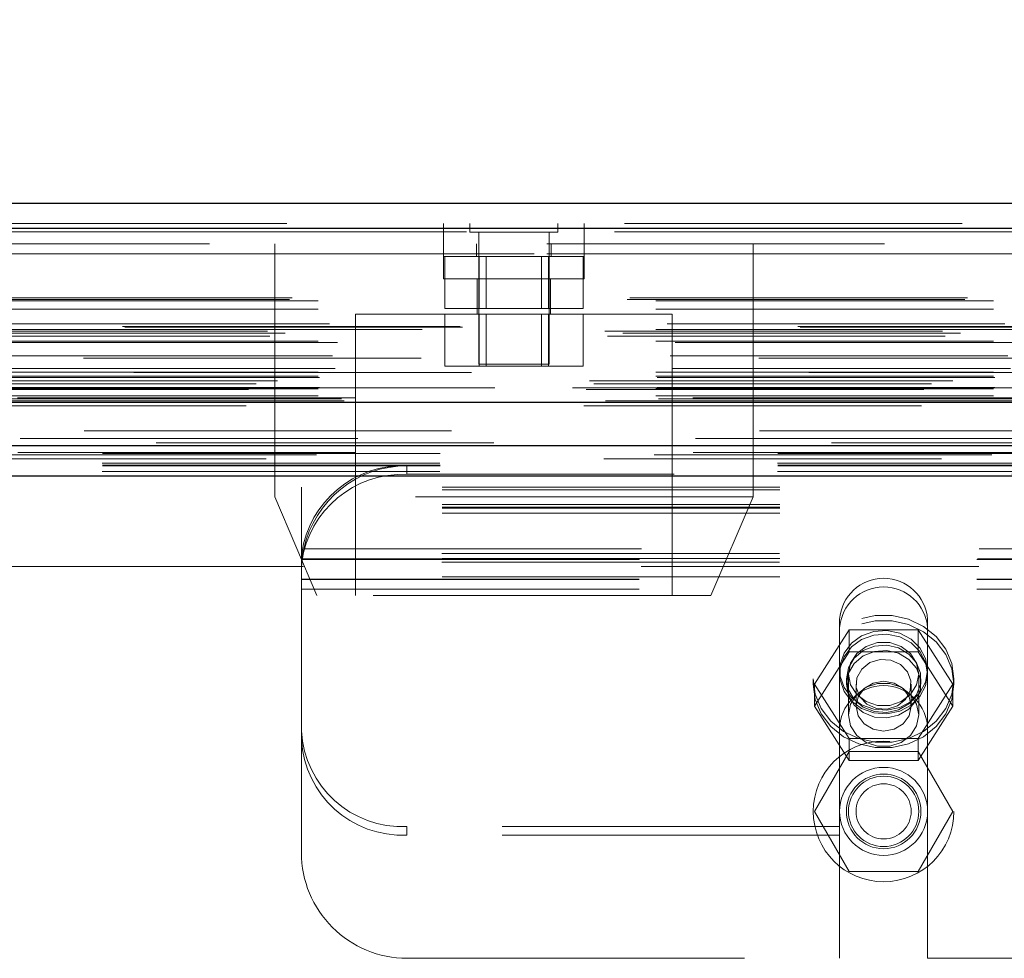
# Model space of a CAD drawing. Header units: inches. Extents: x 0.2 to 10.7, y 0.2 to 7.9.
# Tile 12 of 95: x 3.686 to 3.977, y 2.08 to 2.358. Entities that reach past the tile are written whole.
import ezdxf

# ---------------------------------------------------------------- set-up
doc = ezdxf.new("R2010")
doc.units = ezdxf.units.IN
doc.header["$MEASUREMENT"] = 0
doc.linetypes.add('HIDDEN', pattern=[0.07500000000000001, 0.05, -0.025])
doc.layers.add('DIMENSIONS', color=140, linetype='Continuous')
doc.styles.add('SLDTEXTSTYLE0', font='TXT', dxfattribs={"width": 0.7})
doc.dimstyles.new('SLDDIMSTYLE0', dxfattribs={"dimtxt": 0.0849609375, "dimasz": 0.13, "dimexe": 0, "dimexo": 0.0625, "dimgap": 0.021240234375, "dimtad": 0, "dimtih": 1, "dimtoh": 1, "dimlfac": 12, "dimrnd": 1e-09, "dimzin": 12, "dimdsep": 46, "dimtxsty": 'SLDTEXTSTYLE0', "dimsah": 1, "dimcen": 0.09, "dimadec": 0, "dimazin": 3, "dimtfac": 1, "dimtofl": 0, "dimtmove": 0, "dimatfit": 3, "dimfxl": 0, "dimfrac": 2, "dimtolj": 1, "dimtzin": 12, "dimarcsym": 0})

# ---------------------------------------------------------------- blocks, each defined once
blk = doc.blocks.new('_D_23')
at = {"layer": 'DIMENSIONS'}
for p, q in [((3.30907959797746, 2.273197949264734), (3.30907959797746, 2.694840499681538)), ((4.770579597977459, 2.273197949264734), (4.770579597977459, 2.694840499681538)), ((3.877471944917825, 2.649315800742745), (3.848941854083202, 2.649315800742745)), ((3.848941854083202, 2.649315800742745), (3.848941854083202, 2.514284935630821)), ((4.20062008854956, 2.649315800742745), (4.229150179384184, 2.649315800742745)), ((4.229150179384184, 2.649315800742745), (4.229150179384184, 2.514284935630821)), ((3.30907959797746, 2.569840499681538), (3.534054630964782, 2.569840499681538)), ((4.770579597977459, 2.569840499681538), (4.544037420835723, 2.569840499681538)), ((3.848941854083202, 2.514284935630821), (3.877471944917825, 2.514284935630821)), ((4.229150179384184, 2.514284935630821), (4.20062008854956, 2.514284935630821))]:
    blk.add_line(p, q, dxfattribs=at)
for points in [[(3.30907959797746, 2.569840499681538), (3.43907959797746, 2.549840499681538), (3.43907959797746, 2.589840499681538)], [(4.770579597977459, 2.569840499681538), (4.640579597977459, 2.589840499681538), (4.640579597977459, 2.549840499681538)]]:
    blk.add_solid(points, dxfattribs=at)
at = {"layer": 'DIMENSIONS', "char_height": 0.08333333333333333, "attachment_point": 1, "style": 'SLDTEXTSTYLE0'}
for s, insert in [('17.54', (3.877471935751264, 2.775758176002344)), ('445.5', (3.877471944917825, 2.621707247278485)), ('INSIDE OPENING', (3.553089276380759, 2.467656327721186))]:
    blk.add_mtext(s, dxfattribs=dict(at, insert=insert))

msp = doc.modelspace()

# ---------------------------------------------------------------- linework, layer by layer
at = {"color": 7, "linetype": 'Continuous', "lineweight": 25}
for p, q in [((3.264659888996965, 2.303959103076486), (4.814958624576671, 2.303959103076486)), ((3.261714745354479, 2.296521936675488), (4.81790376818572, 2.296521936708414)), ((3.252630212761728, 2.245000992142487), (4.826988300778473, 2.245000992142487)), ((3.310072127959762, 2.232197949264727), (4.769587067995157, 2.232197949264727)), ((3.310072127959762, 2.223197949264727), (4.769587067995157, 2.223197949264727))]:
    msp.add_line(p, q, dxfattribs=at)
at = {"color": 7, "linetype": 'HIDDEN', "lineweight": 18}
for p, q in [((3.264659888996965, 2.297959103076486), (4.814958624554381, 2.297959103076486)), ((3.811100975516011, 2.297959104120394), (3.811100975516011, 2.291959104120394)), ((3.818885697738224, 2.297959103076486), (3.818885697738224, 2.295354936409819)), ((3.844927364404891, 2.295354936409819), (3.844927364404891, 2.297959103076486)), ((3.852767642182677, 2.291959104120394), (3.852767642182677, 2.297959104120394)), ((4.817903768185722, 2.296521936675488), (3.261714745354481, 2.296521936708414)), ((3.261714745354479, 2.295480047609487), (4.817903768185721, 2.295480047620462)), ((4.817903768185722, 2.295480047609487), (3.261714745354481, 2.295480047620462)), ((3.818885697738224, 2.295354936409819), (3.844927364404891, 2.295354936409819)), ((3.821489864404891, 2.295354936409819), (3.821489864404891, 2.256292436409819)), ((3.842323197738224, 2.256292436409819), (3.842323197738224, 2.295354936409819)), ((4.741712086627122, 2.291959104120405), (3.337962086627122, 2.291959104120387)), ((3.761073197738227, 2.291959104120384), (3.761073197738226, 2.216959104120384)), ((3.811073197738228, 2.291959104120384), (3.811073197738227, 2.281542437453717)), ((3.820864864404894, 2.291959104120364), (3.820864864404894, 2.288209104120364)), ((3.842948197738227, 2.288209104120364), (3.842948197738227, 2.291959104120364)), ((3.852739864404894, 2.281542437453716), (3.852739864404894, 2.291959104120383)), ((3.902739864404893, 2.216959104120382), (3.902739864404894, 2.291959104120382)), ((3.337962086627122, 2.288959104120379), (4.741712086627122, 2.288959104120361)), ((3.337962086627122, 2.288959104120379), (4.741712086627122, 2.288959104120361)), ((4.741712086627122, 2.288959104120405), (3.337962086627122, 2.288959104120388)), ((4.741712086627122, 2.288959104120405), (3.337962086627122, 2.288959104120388)), ((3.811073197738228, 2.288209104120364), (3.852739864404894, 2.288209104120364)), ((3.811410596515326, 2.288209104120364), (3.811410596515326, 2.272792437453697)), ((3.821658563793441, 2.288209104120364), (3.821658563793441, 2.272792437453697)), ((3.823744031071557, 2.288209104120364), (3.823744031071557, 2.272792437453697)), ((3.840069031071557, 2.272792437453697), (3.840069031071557, 2.288209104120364)), ((3.842154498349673, 2.288209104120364), (3.842154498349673, 2.272792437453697)), ((3.852402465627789, 2.288209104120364), (3.852402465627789, 2.272792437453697)), ((3.811073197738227, 2.281542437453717), (3.83190653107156, 2.281542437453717)), ((3.821073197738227, 2.281542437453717), (3.821073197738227, 2.27112577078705)), ((3.83190653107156, 2.281542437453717), (3.852739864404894, 2.281542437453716)), ((3.842739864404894, 2.27112577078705), (3.842739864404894, 2.281542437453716)), ((3.265491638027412, 2.275471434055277), (4.814126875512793, 2.275471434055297)), ((3.266222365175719, 2.275904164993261), (4.813396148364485, 2.275904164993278)), ((3.273939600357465, 2.275070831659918), (4.80567891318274, 2.275070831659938)), ((3.273939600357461, 2.275070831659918), (4.805678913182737, 2.275070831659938)), ((3.273939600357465, 2.272538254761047), (4.80567891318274, 2.272538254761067)), ((3.811410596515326, 2.272792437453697), (3.821658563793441, 2.272792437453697)), ((3.821658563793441, 2.272792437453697), (3.842154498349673, 2.272792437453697)), ((3.842154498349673, 2.272792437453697), (3.852402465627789, 2.272792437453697)), ((3.87878153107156, 2.271125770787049), (3.78503153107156, 2.27112577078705)), ((3.78503153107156, 2.27112577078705), (3.785031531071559, 2.187792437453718)), ((3.81141059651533, 2.27112577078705), (3.811410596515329, 2.255709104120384)), ((3.821658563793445, 2.27112577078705), (3.821658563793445, 2.255709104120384)), ((3.823744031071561, 2.27112577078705), (3.82374403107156, 2.255709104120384)), ((3.840069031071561, 2.255709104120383), (3.840069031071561, 2.27112577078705)), ((3.842154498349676, 2.27112577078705), (3.842154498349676, 2.255709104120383)), ((3.852402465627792, 2.27112577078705), (3.852402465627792, 2.255709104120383)), ((3.878781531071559, 2.187792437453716), (3.87878153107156, 2.271125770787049)), ((3.258886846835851, 2.266038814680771), (4.820731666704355, 2.266038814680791)), ((4.816696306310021, 2.267207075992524), (3.262934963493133, 2.267207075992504)), ((4.816003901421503, 2.267450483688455), (3.263619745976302, 2.267450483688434)), ((3.273939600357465, 2.26650341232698), (4.805678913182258, 2.266503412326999)), ((4.804746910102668, 2.266510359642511), (3.274869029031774, 2.26651035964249)), ((3.277305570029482, 2.268230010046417), (4.802312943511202, 2.268230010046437)), ((3.259668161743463, 2.264580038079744), (4.81994308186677, 2.264580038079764)), ((3.264189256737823, 2.265454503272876), (4.815429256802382, 2.265454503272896)), ((3.273939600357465, 2.263058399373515), (4.80567891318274, 2.263058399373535)), ((3.279704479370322, 2.262740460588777), (4.799905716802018, 2.262740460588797)), ((4.804439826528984, 2.25805873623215), (3.275178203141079, 2.25805873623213)), ((3.278234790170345, 2.258733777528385), (4.80138372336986, 2.258733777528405)), ((3.278234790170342, 2.258733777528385), (4.801383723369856, 2.258733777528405)), ((3.278966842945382, 2.2549982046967), (4.800648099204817, 2.25499820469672)), ((3.811410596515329, 2.255709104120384), (3.821658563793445, 2.255709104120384)), ((3.821489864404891, 2.256292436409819), (3.842323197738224, 2.256292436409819)), ((3.821658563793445, 2.255709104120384), (3.842154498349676, 2.255709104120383)), ((3.842154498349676, 2.255709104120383), (3.852402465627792, 2.255709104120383)), ((3.254323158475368, 2.251364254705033), (4.825295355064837, 2.251364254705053)), ((4.819308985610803, 2.253764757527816), (3.26030015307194, 2.253764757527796)), ((3.261870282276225, 2.251395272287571), (4.817748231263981, 2.251395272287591)), ((3.273939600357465, 2.253887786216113), (4.80567891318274, 2.253887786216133)), ((3.273939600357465, 2.252714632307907), (4.80567891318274, 2.252714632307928)), ((3.273939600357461, 2.252714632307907), (4.805678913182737, 2.252714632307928)), ((3.274356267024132, 2.252297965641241), (4.805262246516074, 2.252297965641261)), ((3.249254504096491, 2.249226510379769), (4.830364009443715, 2.249226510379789)), ((3.249254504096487, 2.249226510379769), (4.830364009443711, 2.249226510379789)), ((3.253300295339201, 2.248801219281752), (4.826318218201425, 2.248801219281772)), ((4.826228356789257, 2.24931084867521), (3.253390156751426, 2.249310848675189)), ((3.255590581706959, 2.250415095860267), (4.823974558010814, 2.250415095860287)), ((3.273939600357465, 2.248964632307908), (4.80567891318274, 2.248964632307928)), ((3.273939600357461, 2.248964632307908), (4.805678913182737, 2.248964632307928)), ((3.274356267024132, 2.249381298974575), (4.805262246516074, 2.249381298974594)), ((3.273939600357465, 2.246891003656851), (4.80567891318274, 2.246891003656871)), ((3.273939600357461, 2.246891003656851), (4.805678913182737, 2.246891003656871)), ((3.274772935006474, 2.246047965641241), (4.804845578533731, 2.246047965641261)), ((3.27477293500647, 2.246047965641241), (4.804845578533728, 2.246047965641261)), ((3.280852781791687, 2.245977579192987), (4.798765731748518, 2.245977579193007)), ((3.280852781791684, 2.245977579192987), (4.798765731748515, 2.245977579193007)), ((4.784878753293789, 2.246292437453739), (3.294795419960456, 2.24629243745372)), ((3.252630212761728, 2.243959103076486), (4.826988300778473, 2.243959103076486)), ((3.258072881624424, 2.24492550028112), (4.821545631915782, 2.244925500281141)), ((3.258282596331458, 2.244898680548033), (4.821335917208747, 2.244898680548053)), ((3.259036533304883, 2.245377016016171), (4.820581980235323, 2.245377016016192)), ((3.259036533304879, 2.245377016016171), (4.820581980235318, 2.245377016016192)), ((3.281625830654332, 2.245430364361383), (4.797992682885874, 2.245430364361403)), ((3.281625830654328, 2.245430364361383), (4.79799268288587, 2.245430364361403)), ((3.285716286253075, 2.234238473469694), (4.793902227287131, 2.234238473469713)), ((3.273470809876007, 2.229387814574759), (4.806133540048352, 2.229387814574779)), ((3.285006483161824, 2.23011158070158), (4.79460851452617, 2.2301115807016)), ((3.310072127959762, 2.229816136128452), (4.769587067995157, 2.22981613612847)), ((3.309996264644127, 2.227001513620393), (4.769662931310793, 2.227001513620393)), ((3.310072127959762, 2.226197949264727), (4.769587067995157, 2.226197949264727)), ((3.800246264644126, 2.226197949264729), (3.800246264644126, 2.223662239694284)), ((3.309996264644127, 2.224465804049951), (4.769662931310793, 2.224465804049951)), ((3.310072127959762, 2.223197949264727), (4.769587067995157, 2.223197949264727)), ((3.310072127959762, 2.223197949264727), (4.769587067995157, 2.223197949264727)), ((3.310072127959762, 2.223197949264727), (4.769587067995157, 2.223197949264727)), ((3.310072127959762, 2.223197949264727), (4.769587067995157, 2.223197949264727)), ((3.310072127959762, 2.223197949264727), (4.769587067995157, 2.223197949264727)), ((4.279412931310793, 2.223662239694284), (3.800246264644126, 2.223662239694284)), ((3.768996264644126, 2.21905173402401), (3.768996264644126, 2.219894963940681)), ((4.310662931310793, 2.219894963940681), (3.768996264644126, 2.219894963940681)), ((3.902739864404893, 2.216959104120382), (3.761073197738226, 2.216959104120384)), ((3.761073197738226, 2.216959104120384), (3.773573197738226, 2.187792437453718)), ((4.310662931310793, 2.21905173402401), (3.768996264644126, 2.21905173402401)), ((3.768996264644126, 2.198766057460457), (3.768996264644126, 2.21905173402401)), ((3.890239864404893, 2.187792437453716), (3.902739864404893, 2.216959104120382)), ((4.310662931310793, 2.214698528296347), (3.768996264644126, 2.214698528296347)), ((4.310662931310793, 2.213894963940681), (3.768996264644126, 2.213894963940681)), ((4.310662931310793, 2.213613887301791), (3.768996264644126, 2.213613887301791)), ((4.310662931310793, 2.212162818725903), (3.768996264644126, 2.212162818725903)), ((4.310555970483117, 2.200217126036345), (3.769103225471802, 2.200217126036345)), ((3.769106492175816, 2.197468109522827), (3.769406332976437, 2.199977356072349)), ((3.769715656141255, 2.201614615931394), (4.309943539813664, 2.201614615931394)), ((3.769715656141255, 2.201614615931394), (4.309943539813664, 2.201614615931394)), ((4.769587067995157, 2.196364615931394), (3.310072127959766, 2.196364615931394)), ((4.310662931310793, 2.198766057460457), (3.768996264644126, 2.198766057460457)), ((3.768996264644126, 2.198499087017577), (3.768996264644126, 2.198766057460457)), ((3.768996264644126, 2.195500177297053), (3.768996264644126, 2.198499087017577)), ((3.768996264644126, 2.198484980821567), (4.310662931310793, 2.198484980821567)), ((4.310555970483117, 2.197681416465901), (3.769103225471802, 2.197681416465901)), ((3.769212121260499, 2.198614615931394), (4.31044707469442, 2.198614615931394)), ((3.768996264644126, 2.195500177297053), (3.768996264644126, 2.194947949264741)), ((3.768996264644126, 2.194947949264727), (3.768996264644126, 2.189614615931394)), ((4.310662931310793, 2.193328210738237), (3.768996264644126, 2.193328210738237)), ((3.768996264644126, 2.192614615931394), (4.310662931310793, 2.192614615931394)), ((3.768996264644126, 2.192484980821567), (4.310662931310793, 2.192484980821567)), ((3.768996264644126, 2.189614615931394), (3.768996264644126, 2.111614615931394)), ((3.768996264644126, 2.189614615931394), (4.310662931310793, 2.189614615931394)), ((3.768996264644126, 2.189614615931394), (4.310662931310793, 2.189614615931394)), ((3.890239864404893, 2.187792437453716), (3.773573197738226, 2.187792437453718)), ((3.928392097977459, 2.180749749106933), (3.928392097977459, 2.178214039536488)), ((3.954433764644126, 2.180749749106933), (3.954433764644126, 2.178214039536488)), ((3.920916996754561, 2.161510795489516), (3.931164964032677, 2.177597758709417)), ((3.928392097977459, 2.148072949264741), (3.928392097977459, 2.178214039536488)), ((3.931164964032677, 2.177597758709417), (3.931164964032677, 2.171082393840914)), ((3.931164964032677, 2.177597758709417), (3.951660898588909, 2.177597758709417)), ((3.951660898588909, 2.177597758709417), (3.951660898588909, 2.171082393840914)), ((3.951660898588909, 2.177597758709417), (3.961908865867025, 2.161510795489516)), ((3.954433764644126, 2.148072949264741), (3.954433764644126, 2.178214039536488)), ((3.920916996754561, 2.154995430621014), (3.931164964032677, 2.171082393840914)), ((3.931164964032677, 2.171082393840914), (3.951660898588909, 2.171082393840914)), ((3.951660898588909, 2.171082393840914), (3.961908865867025, 2.154995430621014)), ((3.930996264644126, 2.16453075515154), (3.930996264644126, 2.152424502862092)), ((3.951829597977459, 2.152424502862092), (3.951829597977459, 2.16453075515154)), ((3.92057959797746, 2.163095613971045), (3.92057959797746, 2.161510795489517)), ((3.920916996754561, 2.161510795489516), (3.920916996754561, 2.154995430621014)), ((3.931164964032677, 2.145423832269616), (3.920916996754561, 2.161510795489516)), ((3.930371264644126, 2.163095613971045), (3.930371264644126, 2.161510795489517)), ((3.933250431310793, 2.161510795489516), (3.933250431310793, 2.154995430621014)), ((3.949575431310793, 2.154995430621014), (3.949575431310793, 2.161510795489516)), ((3.961908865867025, 2.161510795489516), (3.951660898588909, 2.145423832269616)), ((3.95245459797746, 2.161510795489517), (3.95245459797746, 2.163095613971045)), ((3.961908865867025, 2.161510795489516), (3.961908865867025, 2.154995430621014)), ((3.962246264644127, 2.161510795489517), (3.962246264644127, 2.163095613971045)), ((3.931164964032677, 2.138908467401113), (3.920916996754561, 2.154995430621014)), ((3.961908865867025, 2.154995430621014), (3.951660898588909, 2.138908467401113)), ((3.928392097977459, 2.148072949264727), (3.928392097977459, 2.080364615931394)), ((3.954433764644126, 2.148072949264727), (3.954433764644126, 2.080364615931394)), ((3.951660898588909, 2.145423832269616), (3.931164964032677, 2.145423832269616)), ((3.931164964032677, 2.145423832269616), (3.931164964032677, 2.138908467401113)), ((3.951660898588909, 2.145423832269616), (3.951660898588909, 2.138908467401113)), ((3.931164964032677, 2.141614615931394), (3.920916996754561, 2.123864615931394)), ((3.951660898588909, 2.141614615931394), (3.931164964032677, 2.141614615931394)), ((3.961908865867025, 2.123864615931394), (3.951660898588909, 2.141614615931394)), ((3.951660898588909, 2.138908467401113), (3.931164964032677, 2.138908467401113)), ((3.920916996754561, 2.123864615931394), (3.931164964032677, 2.106114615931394)), ((3.951660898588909, 2.106114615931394), (3.961908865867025, 2.123864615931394)), ((3.800246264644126, 2.116849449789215), (3.800246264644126, 2.11938515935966)), ((3.928392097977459, 2.11938515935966), (3.800246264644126, 2.11938515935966)), ((4.125225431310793, 2.11938515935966), (3.954433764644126, 2.11938515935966)), ((3.928392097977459, 2.116849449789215), (3.800246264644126, 2.116849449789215)), ((4.125225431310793, 2.116849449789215), (3.954433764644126, 2.116849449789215)), ((3.931164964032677, 2.106114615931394), (3.951660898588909, 2.106114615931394)), ((3.800246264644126, 2.080364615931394), (3.928392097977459, 2.080364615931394)), ((3.954433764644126, 2.080364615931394), (4.125225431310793, 2.080364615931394))]:
    msp.add_line(p, q, dxfattribs=at)
at = {"color": 7, "linetype": 'HIDDEN', "lineweight": 18, "flags": 128}
for points in [[(4.813394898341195, 2.236507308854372), (4.052466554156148, 2.23650765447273), (3.26622687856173, 2.23650730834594)], [(4.804625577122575, 2.236525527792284), (4.052466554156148, 2.236525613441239), (3.274989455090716, 2.236525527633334)], [(4.825928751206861, 2.232967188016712), (4.006562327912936, 2.2329669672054), (3.253683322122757, 2.232967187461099)], [(4.825936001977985, 2.232967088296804), (4.104539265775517, 2.232963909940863), (3.253684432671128, 2.232967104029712)], [(3.258566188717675, 2.228270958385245), (4.027146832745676, 2.228270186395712), (4.821067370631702, 2.228270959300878)], [(3.285011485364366, 2.230111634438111), (4.027152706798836, 2.23011235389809), (4.794633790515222, 2.230111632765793)], [(3.310072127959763, 2.226380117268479), (4.027146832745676, 2.226379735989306), (4.769587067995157, 2.226380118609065)], [(3.92057959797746, 2.163095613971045), (3.921184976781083, 2.158576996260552), (3.922965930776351, 2.154320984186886), (3.925818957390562, 2.150574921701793), (3.929578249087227, 2.147556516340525), (3.934025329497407, 2.145441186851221), (3.93890175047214, 2.14435186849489), (3.943924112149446, 2.14435186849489), (3.948800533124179, 2.145441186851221), (3.953247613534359, 2.147556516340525), (3.957006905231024, 2.150574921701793), (3.959859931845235, 2.154320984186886), (3.961640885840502, 2.158576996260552), (3.962246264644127, 2.163095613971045), (3.961640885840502, 2.167614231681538), (3.959859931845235, 2.171870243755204), (3.957006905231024, 2.175616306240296), (3.953247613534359, 2.178634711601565), (3.948800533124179, 2.180750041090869), (3.943924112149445, 2.1818393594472), (3.93890175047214, 2.1818393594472), (3.934025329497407, 2.180750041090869), (3.929578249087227, 2.178634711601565), (3.925818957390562, 2.175616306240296), (3.922965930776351, 2.171870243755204), (3.921184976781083, 2.167614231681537), (3.92057959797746, 2.163095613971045)], [(3.92057959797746, 2.161510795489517), (3.921184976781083, 2.156992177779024), (3.922965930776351, 2.152736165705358), (3.925818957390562, 2.148990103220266), (3.929578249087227, 2.145971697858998), (3.934025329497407, 2.143856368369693), (3.93890175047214, 2.142767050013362), (3.943924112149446, 2.142767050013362), (3.948800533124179, 2.143856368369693), (3.953247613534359, 2.145971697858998), (3.957006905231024, 2.148990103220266), (3.959859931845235, 2.152736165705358), (3.961640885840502, 2.156992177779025), (3.962246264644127, 2.161510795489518), (3.961640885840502, 2.166029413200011), (3.959859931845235, 2.170285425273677), (3.957006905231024, 2.174031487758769), (3.953247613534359, 2.177049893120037), (3.948800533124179, 2.179165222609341), (3.943924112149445, 2.180254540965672), (3.93890175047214, 2.180254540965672), (3.934025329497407, 2.179165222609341), (3.929578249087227, 2.177049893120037), (3.925818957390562, 2.174031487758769), (3.922965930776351, 2.170285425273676), (3.921184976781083, 2.16602941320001), (3.92057959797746, 2.161510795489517)], [(3.954433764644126, 2.165631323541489), (3.9538552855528, 2.162152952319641), (3.952171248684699, 2.158983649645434), (3.949531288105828, 2.156405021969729), (3.946169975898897, 2.154646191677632), (3.942385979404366, 2.153863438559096), (3.93851552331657, 2.154126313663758), (3.934902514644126, 2.155411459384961), (3.931867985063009, 2.157604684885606), (3.929681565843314, 2.160511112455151), (3.928537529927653, 2.163872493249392), (3.928537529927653, 2.167390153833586), (3.929681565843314, 2.170751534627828), (3.931867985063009, 2.173657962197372), (3.934902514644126, 2.175851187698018), (3.93851552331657, 2.177136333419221), (3.942385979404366, 2.177399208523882), (3.946169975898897, 2.176616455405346), (3.949531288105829, 2.174857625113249), (3.952171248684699, 2.172278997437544), (3.9538552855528, 2.169109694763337), (3.954433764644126, 2.165631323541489)], [(3.954433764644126, 2.16453075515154), (3.9538552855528, 2.161052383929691), (3.952171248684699, 2.157883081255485), (3.949531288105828, 2.155304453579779), (3.946169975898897, 2.153545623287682), (3.942385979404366, 2.152762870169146), (3.93851552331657, 2.153025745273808), (3.934902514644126, 2.154310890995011), (3.931867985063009, 2.156504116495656), (3.929681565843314, 2.159410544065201), (3.928537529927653, 2.162771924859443), (3.928537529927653, 2.166289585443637), (3.929681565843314, 2.169650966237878), (3.931867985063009, 2.172557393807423), (3.934902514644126, 2.174750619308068), (3.93851552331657, 2.176035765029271), (3.942385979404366, 2.176298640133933), (3.946169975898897, 2.175515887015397), (3.949531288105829, 2.1737570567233), (3.952171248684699, 2.171178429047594), (3.9538552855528, 2.168009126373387), (3.954433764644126, 2.16453075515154)], [(3.930371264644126, 2.163095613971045), (3.930969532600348, 2.159846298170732), (3.932699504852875, 2.156949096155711), (3.935373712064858, 2.154717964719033), (3.93870236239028, 2.153394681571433), (3.94232474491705, 2.153122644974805), (3.945848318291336, 2.153931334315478), (3.948891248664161, 2.155733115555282), (3.951123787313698, 2.158332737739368), (3.952304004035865, 2.161448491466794), (3.952304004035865, 2.164742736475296), (3.951123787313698, 2.167858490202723), (3.94889124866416, 2.170458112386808), (3.945848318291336, 2.172259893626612), (3.94232474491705, 2.173068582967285), (3.93870236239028, 2.172796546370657), (3.935373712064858, 2.171473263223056), (3.932699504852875, 2.169242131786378), (3.930969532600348, 2.166344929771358), (3.930371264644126, 2.163095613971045)], [(3.951829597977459, 2.16453075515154), (3.951201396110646, 2.161301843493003), (3.949392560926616, 2.158462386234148), (3.946621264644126, 2.156354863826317), (3.943221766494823, 2.155233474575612), (3.939604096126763, 2.155233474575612), (3.93620459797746, 2.156354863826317), (3.93343330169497, 2.158462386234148), (3.931624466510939, 2.161301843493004), (3.930996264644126, 2.16453075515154), (3.931624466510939, 2.167759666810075), (3.93343330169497, 2.170599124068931), (3.93620459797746, 2.172706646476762), (3.939604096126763, 2.173828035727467), (3.943221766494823, 2.173828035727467), (3.946621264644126, 2.172706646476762), (3.949392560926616, 2.170599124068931), (3.951201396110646, 2.167759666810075), (3.951829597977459, 2.16453075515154)], [(3.930371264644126, 2.161510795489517), (3.930969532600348, 2.158261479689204), (3.932699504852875, 2.155364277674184), (3.935373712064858, 2.153133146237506), (3.93870236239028, 2.151809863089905), (3.94232474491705, 2.151537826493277), (3.945848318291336, 2.152346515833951), (3.948891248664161, 2.154148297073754), (3.951123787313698, 2.15674791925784), (3.952304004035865, 2.159863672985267), (3.952304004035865, 2.163157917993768), (3.951123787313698, 2.166273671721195), (3.94889124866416, 2.168873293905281), (3.945848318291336, 2.170675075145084), (3.94232474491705, 2.171483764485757), (3.93870236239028, 2.171211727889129), (3.935373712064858, 2.169888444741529), (3.932699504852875, 2.167657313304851), (3.930969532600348, 2.16476011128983), (3.930371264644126, 2.161510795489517)], [(3.945494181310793, 2.155104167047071), (3.942478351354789, 2.154176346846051), (3.939300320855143, 2.154365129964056), (3.936443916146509, 2.155641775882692), (3.934343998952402, 2.157811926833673), (3.933320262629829, 2.160545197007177), (3.933528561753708, 2.163425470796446), (3.934937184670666, 2.16601425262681), (3.937331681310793, 2.167917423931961), (3.940347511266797, 2.168845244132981), (3.943525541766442, 2.168656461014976), (3.946381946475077, 2.167379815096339), (3.948481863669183, 2.165209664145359), (3.949505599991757, 2.162476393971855), (3.949297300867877, 2.159596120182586), (3.94788867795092, 2.157007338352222), (3.945494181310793, 2.155104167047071)], [(3.951829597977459, 2.152424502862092), (3.951201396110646, 2.149195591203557), (3.949392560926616, 2.146356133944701), (3.946621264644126, 2.144248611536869), (3.943221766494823, 2.143127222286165), (3.939604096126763, 2.143127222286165), (3.93620459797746, 2.144248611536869), (3.93343330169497, 2.146356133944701), (3.931624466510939, 2.149195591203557), (3.930996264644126, 2.152424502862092), (3.931624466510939, 2.155653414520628), (3.93343330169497, 2.158492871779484), (3.93620459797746, 2.160600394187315), (3.939604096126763, 2.16172178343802), (3.943221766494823, 2.16172178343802), (3.946621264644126, 2.160600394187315), (3.949392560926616, 2.158492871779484), (3.951201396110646, 2.155653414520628), (3.951829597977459, 2.152424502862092)], [(3.949575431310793, 2.154995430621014), (3.948954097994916, 2.152164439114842), (3.947184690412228, 2.149764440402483), (3.944536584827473, 2.148160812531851), (3.941412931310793, 2.147597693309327), (3.938289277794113, 2.148160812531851), (3.935641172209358, 2.149764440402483), (3.933871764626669, 2.152164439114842), (3.933250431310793, 2.154995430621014), (3.933871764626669, 2.157826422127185), (3.935641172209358, 2.160226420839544), (3.938289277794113, 2.161830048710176), (3.941412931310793, 2.1623931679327), (3.944536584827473, 2.161830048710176), (3.947184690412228, 2.160226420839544), (3.948954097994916, 2.157826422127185), (3.949575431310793, 2.154995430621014)]]:
    msp.add_lwpolyline(points, dxfattribs=at)
at = {"color": 7, "linetype": 'HIDDEN', "lineweight": 18}
for radius in [0.02083333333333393, 0.01302083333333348, 0.01104166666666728, 0.01041666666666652, 0.008162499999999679]:
    msp.add_circle((3.941412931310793, 2.123864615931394), radius, dxfattribs=at)
for centre, radius, start, end in [((3.799004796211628, 2.196030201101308), 0.03019328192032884, 87.6434837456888, 172.0290646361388), ((3.800246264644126, 2.194947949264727), 0.03125000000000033, 90, 167.682234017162), ((3.799004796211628, 2.193494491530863), 0.03019328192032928, 87.64348374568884, 172.029064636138), ((3.941412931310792, 2.17981932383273), 0.01305403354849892, 4.087218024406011, 175.9127819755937), ((3.941412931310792, 2.177283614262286), 0.01305403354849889, 4.087218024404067, 175.9127819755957), ((3.941412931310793, 2.148072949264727), 0.01302083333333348, 0, 180), ((3.798850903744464, 2.149246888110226), 0.02989431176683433, 182.9521409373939, 272.6753367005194), ((3.798850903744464, 2.146711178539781), 0.02989431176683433, 182.9521409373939, 272.6753367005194), ((3.800246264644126, 2.111614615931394), 0.03125, 180, 270.0000000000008)]:
    msp.add_arc(centre, radius, start, end, dxfattribs=at)
for points, knots in [([(3.768996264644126, 2.198499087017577), (3.768996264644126, 2.198524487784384), (3.768997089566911, 2.198582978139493), (3.769002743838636, 2.198764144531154), (3.769007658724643, 2.198887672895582), (3.769023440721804, 2.199186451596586), (3.76903458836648, 2.199366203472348), (3.769063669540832, 2.199762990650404), (3.769081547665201, 2.19998027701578), (3.769103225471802, 2.200217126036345)], [0, 0, 0, 0, 0.25, 0.25, 0.5, 0.5, 0.75, 0.75, 1, 1, 1, 1]), ([(3.769715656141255, 2.201614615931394), (3.769630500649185, 2.201224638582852), (3.769554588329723, 2.200840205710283), (3.769424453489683, 2.200116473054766), (3.769371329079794, 2.199783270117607), (3.769248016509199, 2.198946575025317), (3.769212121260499, 2.198614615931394), (3.769212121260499, 2.198614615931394)], [0, 0, 0, 0, 0.2500000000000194, 0.2500000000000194, 0.5000000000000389, 0.5000000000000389, 1, 1, 1, 1]), ([(3.769212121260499, 2.198614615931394), (3.769212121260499, 2.198614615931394), (3.769202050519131, 2.198532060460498), (3.769166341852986, 2.198207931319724), (3.769140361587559, 2.197962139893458), (3.769085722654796, 2.197331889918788), (3.769056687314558, 2.196943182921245), (3.769011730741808, 2.196031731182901), (3.768996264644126, 2.195518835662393), (3.768996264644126, 2.194947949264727)], [0, 0, 0, 0, 0.25, 0.25, 0.5, 0.5, 0.75, 0.75, 1, 1, 1, 1])]:
    msp.add_open_spline(points, degree=3, knots=knots, dxfattribs=at)

# ---------------------------------------------------------------- dimensions: what is measured, and where the dimension line sits
at = {"layer": 'DIMENSIONS'}
dim = msp.add_linear_dim(base=(4.770579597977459, 2.569840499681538), p1=(3.30907959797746, 2.223197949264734), p2=(4.770579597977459, 2.223197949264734), text='<>\\PINSIDE OPENING', dimstyle='SLDDIMSTYLE0', dxfattribs=at)
dim.commit()
dim.dimension.update_dxf_attribs({"geometry": '_D_23', "text_midpoint": (4.039046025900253, 2.569840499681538), "dimtype": 160})

doc.saveas('drawing.dxf')
